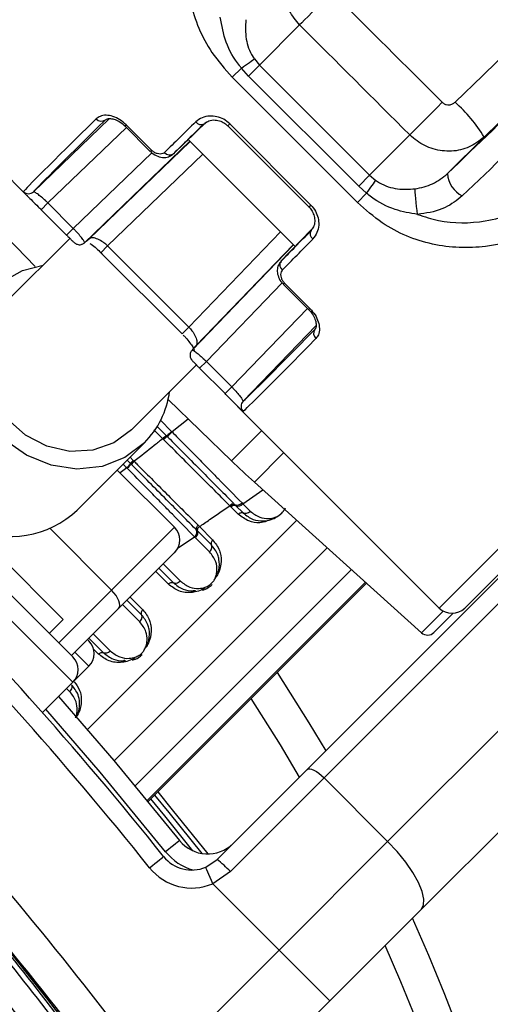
# Paper-space layout 'In Ground Anchor' of a CAD drawing. Header units: millimetres. Extents: x 38476 to 443956, y 10848 to 406945.
# Tile 32 of 71: x 94187 to 95496, y 244780 to 247519. Entities that reach past the tile are written whole.
import ezdxf

# ---------------------------------------------------------------- set-up
doc = ezdxf.new("R2010")
doc.units = ezdxf.units.MM
doc.layers.add('COMPONENT_GEOMETRY', color=7, linetype='Continuous')
doc.styles.add('SLDTEXTSTYLE1', font='TXT', dxfattribs={"width": 0.75})
doc.dimstyles.new('SLDDIMSTYLE0', dxfattribs={"dimtxt": 2500, "dimasz": 165.1, "dimexe": 0, "dimexo": 0.0625, "dimgap": 625, "dimtad": 0, "dimtih": 1, "dimtoh": 1, "dimdec": 0, "dimlfac": 0.02, "dimrnd": 1e-09, "dimzin": 12, "dimdsep": 46, "dimtxsty": 'SLDTEXTSTYLE1', "dimsah": 1, "dimcen": 0.09, "dimadec": 0, "dimazin": 3, "dimtfac": 1, "dimtdec": 0, "dimtofl": 0, "dimtmove": 0, "dimatfit": 3, "dimfxl": 1, "dimfrac": 2, "dimtolj": 1, "dimtzin": 12, "dimarcsym": 0})

# ---------------------------------------------------------------- blocks, each defined once
blk = doc.blocks.new('_D_16')
at = {"layer": 'COMPONENT_GEOMETRY', "color": 7, "ltscale": 50}
for p, q in [((240160.5, 319828.1), (240160.5, 202242)), ((85724.7, 242893.1), (85724.7, 202242)), ((85724.7, 202400.7), (159248.2, 202400.7)), ((240160.5, 202400.7), (166637, 202400.7))]:
    blk.add_line(p, q, dxfattribs=at)
for points in [[(85724.7, 202400.7), (85889.8, 202375.3), (85889.8, 202426.1)], [(240160.5, 202400.7), (239995.4, 202426.1), (239995.4, 202375.3)]]:
    blk.add_solid(points, dxfattribs=at)
at = {"layer": 'COMPONENT_GEOMETRY', "color": 7, "ltscale": 50, "insert": (159248.2, 203639), "char_height": 2500, "attachment_point": 1, "style": 'SLDTEXTSTYLE1'}
blk.add_mtext('3089', dxfattribs=at)

psp = doc.layouts.new('In Ground Anchor')

# ---------------------------------------------------------------- linework, layer by layer
at = {"color": 7, "linetype": 'Continuous', "lineweight": 25, "ltscale": 50}
for p, q in [((93650.2, 247586.2), (94211.2, 247025.1)), ((94965.8, 247504.1), (94854.2, 247392.5)), ((94839.9, 247409.5), (94854.2, 247392.5)), ((94803.8, 247383.9), (94778.4, 247358.5)), ((94823.7, 247362), (94803.8, 247383.9)), ((94823.7, 247362), (94854.2, 247392.5)), ((94854.2, 247392.5), (95160.6, 247086.1)), ((95126.5, 247010.3), (94778.4, 247358.5)), ((95130.1, 247055.6), (94823.7, 247362)), ((94436, 247243.2), (94225.3, 247040.2)), ((94479.6, 247223.2), (94550.3, 247152.4)), ((94553.7, 247155.8), (94483, 247226.5)), ((94706.6, 247234.4), (94614.6, 247145.7)), ((94765.8, 247223.5), (94991.6, 246997.7)), ((94771.3, 247228.9), (94997, 247003.2)), ((95272.7, 247198.1), (95160.6, 247086.1)), ((95478.9, 247192.2), (95377.2, 247090.5)), ((94367.3, 246898.4), (94660.1, 247180.6)), ((94655.6, 247185.2), (94953.3, 246887.5)), ((94550.3, 247152.4), (94550.3, 247152.4)), ((95130.1, 247055.6), (95160.6, 247086.1)), ((95160.6, 247086.1), (95177.6, 247071.8)), ((95152, 247035.7), (95130.1, 247055.6)), ((96603.3, 247060.3), (95425, 245882.1)), ((95152, 247035.7), (95126.5, 247010.3)), ((94059.9, 247007.9), (94229.9, 246831.8)), ((94265.2, 247008.8), (94246.5, 246990.1)), ((94336, 246938.1), (94265.2, 247008.8)), ((94246.5, 246990.1), (94317.3, 246919.4)), ((94336, 246938.1), (94317.3, 246919.4)), ((94998.1, 246934), (94913.8, 246846.5)), ((94986.5, 245433), (96485.9, 246932.3)), ((94326.3, 246910.4), (94145.7, 246729.7)), ((94431.6, 246889.2), (94657.3, 246663.5)), ((94666.5, 246599.2), (94948.7, 246892)), ((96533.3, 246909.1), (95034, 245409.7)), ((94412.9, 246870.5), (94638.6, 246644.8)), ((94920.5, 246782.2), (94991.3, 246711.5)), ((94920.5, 246782.2), (94920.5, 246782.2)), ((94923.9, 246785.6), (94994.6, 246714.9)), ((95210.7, 245232.9), (96710.1, 246732.3)), ((95011.6, 246668.2), (94808.3, 246457.2)), ((94334.5, 245746.2), (93514.3, 246566.4)), ((94497.8, 246377.6), (94680.1, 246559.8)), ((94706.2, 246567.9), (94687.5, 246549.2)), ((94706.2, 246567.9), (94776.9, 246497.1)), ((93618.6, 246539.9), (94308, 245850.5)), ((94758.2, 246478.5), (94687.5, 246549.2)), ((96803.1, 246542.5), (95303.8, 245043.1)), ((94776.9, 246497.1), (94758.2, 246478.5)), ((94599.9, 246461.8), (94776, 246291.8)), ((94793.2, 246443.1), (95354.3, 245882.1)), ((94609.4, 246373.5), (94610.8, 246372)), ((94346.9, 246154.6), (94533.9, 246341.5)), ((94585.9, 246352.2), (94584.9, 246353.2)), ((94587.3, 246350.8), (94585.9, 246352.2)), ((94594.7, 246362.1), (94595.7, 246361)), ((94595.7, 246361), (94597.2, 246359.6)), ((94495, 246284.3), (94485.8, 246293.5)), ((94496.6, 246282.7), (94495, 246284.3)), ((94502.6, 246292.8), (94504.1, 246291.2)), ((94504.1, 246291.2), (94505.2, 246290.2)), ((94458.2, 246265.9), (94617.3, 246106.8)), ((94486.1, 246270.7), (94484.5, 246272.3)), ((94497.6, 246281.6), (94496.6, 246282.7)), ((94839.8, 246232.2), (95305.1, 245813.3)), ((94805.6, 246174.3), (94807.9, 246172)), ((94772.7, 246165.3), (94771.2, 246166.8)), ((94774.9, 246163.1), (94772.7, 246165.3)), ((94795, 246143), (94774.9, 246163.1)), ((94784.9, 246170.5), (94786.4, 246169)), ((94786.4, 246169), (94788.7, 246166.8)), ((94788.7, 246166.8), (94808.9, 246146.5)), ((94807.9, 246172), (94828.5, 246151.4)), ((94442.5, 245931.9), (94617.3, 246106.8)), ((94681.4, 246096.6), (94679.1, 246099)), ((94720.2, 246057.8), (94681.4, 246096.6)), ((94683, 246112.4), (94686.9, 246108.5)), ((94686.9, 246108.5), (94723.7, 246071.7)), ((94715.3, 246038.3), (94676, 246077.7)), ((94617.3, 246036.1), (94461.9, 245880.6)), ((94573.9, 245992.7), (94614.5, 245952.1)), ((94544.2, 245343.6), (95151.8, 245951.3)), ((94525.8, 245863.3), (94485.2, 245903.9)), ((94461.9, 245880.6), (94331, 245749.7)), ((94269.1, 245811.6), (94308, 245850.5)), ((95339.5, 245814.2), (95392.8, 245867.5)), ((94375.6, 245794.3), (94379.1, 245790.8)), ((94379.5, 245798.2), (94420, 245757.6)), ((94334.5, 245675.5), (94379.1, 245720.1)), ((94250.4, 245591.3), (94334.5, 245675.5)), ((94736.1, 245182.6), (94986.5, 245433)), ((95034, 245409.7), (94773.1, 245148.9)), ((95034, 245409.7), (95210.7, 245232.9)), ((94908.4, 244930.6), (95210.7, 245232.9)), ((94704.4, 245161.2), (94736.1, 245182.6)), ((94773.1, 245148.9), (94723.9, 245115.2)), ((94723.9, 245115.2), (94908.4, 244930.6)), ((95303.8, 245043.1), (95049.8, 244789.2)), ((94558.1, 244580.3), (94908.4, 244930.6)), ((95049.8, 244789.2), (94908.4, 244930.6)), ((95049.8, 244789.2), (94688.4, 244427.7))]:
    psp.add_line(p, q, dxfattribs=at)
at = {"color": 8, "linetype": 'Continuous', "lineweight": 25, "ltscale": 50}
for p, q in [((94265.2, 247008.8), (94483.6, 247219.2)), ((94479.6, 247223.2), (94483, 247226.5)), ((94765.8, 247223.5), (94771.3, 247228.9)), ((94660.8, 247180), (94380.2, 246909.5)), ((94554.5, 247148.7), (94336, 246938.1)), ((94431.6, 246889.2), (94696.4, 247144.4)), ((94550.3, 247152.4), (94553.7, 247155.8)), ((95354.3, 245882.1), (96576.2, 247104)), ((94991.6, 246997.7), (94997, 247003.2)), ((94657.3, 246663.5), (94912.5, 246928.3)), ((94431.6, 246889.2), (94412.9, 246870.5)), ((94948.1, 246892.7), (94677.6, 246612.1)), ((94917.1, 246786.8), (94706.2, 246567.9)), ((94920.5, 246782.2), (94923.9, 246785.6)), ((94776.9, 246497.1), (94987.3, 246715.5)), ((94991.3, 246711.5), (94994.6, 246714.9)), ((94657.3, 246663.5), (94638.6, 246644.8)), ((94334.5, 245675.5), (93443.5, 246566.4)), ((94578.4, 246404.5), (94609.4, 246373.5)), ((94655.7, 246407.9), (94610.8, 246372)), ((94584.9, 246353.2), (94560.4, 246377.7)), ((94568.3, 246388.4), (94594.7, 246362.1)), ((94860.3, 246376.1), (94776, 246291.8)), ((94839.8, 246232.2), (94922, 246314.4)), ((94493.9, 246301.5), (94502.6, 246292.8)), ((94484.5, 246272.3), (94466.1, 246258)), ((94807.9, 246172), (94863.4, 246211)), ((94375.4, 245543.9), (94957.6, 246126.2)), ((94271.2, 246103.2), (94442.5, 245931.9)), ((94625.1, 246047.8), (94673.6, 246080.1)), ((94449.9, 245456.7), (95042.7, 246049.5)), ((94508.1, 245387.3), (95109.9, 245989)), ((94600.6, 245948.6), (94565.2, 245983.9)), ((94586.1, 246004.9), (94634, 245957)), ((94295.6, 245785.1), (94442.5, 245931.9)), ((95149.1, 245953.7), (94541.9, 245346.4)), ((94544.2, 245343.7), (95151.8, 245951.3)), ((94493.9, 245912.6), (94529.3, 245877.3)), ((94520.9, 245843.8), (94473, 245891.7)), ((95365.4, 245873.7), (95305.1, 245813.3)), ((94391.7, 245810.4), (94439.6, 245762.5)), ((94406.1, 245754.1), (94392.1, 245768.1)), ((94379.1, 245720.1), (94340.2, 245759)), ((94326.4, 245649.4), (94317.4, 245658.4))]:
    psp.add_line(p, q, dxfattribs=at)
at = {"color": 7, "linetype": 'Continuous', "lineweight": 25, "ltscale": 50, "flags": 128}
for points in [[(95398.4, 247289.3), (95475.5, 247363.8), (95552.4, 247438.1), (95629.2, 247512.4), (95706, 247586.5), (95782.6, 247660.5), (95859, 247734.3), (95935.3, 247808), (96011.5, 247881.6)], [(96147.7, 247838.3), (96064.7, 247758.2), (95981.5, 247677.9), (95898.1, 247597.3), (95814.6, 247516.6), (95730.8, 247435.7), (95647, 247354.7), (95563, 247273.5), (95478.9, 247192.2)], [(95055.6, 247594.7), (95041.1, 247580.2), (95026.8, 247565.8), (95013.1, 247552.1), (95000.4, 247539.3), (94989.1, 247527.8), (94979.3, 247517.9), (94971.5, 247510), (94965.8, 247504.1)], [(94803.8, 247383.9), (94809.8, 247388.2), (94815.5, 247392.3), (94821, 247396.2), (94826, 247399.8), (94830.5, 247403), (94834.4, 247405.7), (94837.5, 247407.9), (94839.9, 247409.5)], [(95362.6, 247288.8), (95348.1, 247274.2), (95333.8, 247259.9), (95320.1, 247246.1), (95307.4, 247233.3), (95296, 247221.8), (95286.2, 247212), (95278.4, 247204), (95272.7, 247198.1)], [(95152, 247035.7), (95156.3, 247041.7), (95160.4, 247047.4), (95164.3, 247052.9), (95167.9, 247057.9), (95171.1, 247062.4), (95173.8, 247066.3), (95176, 247069.4), (95177.6, 247071.8)], [(95294.1, 246977), (95292.7, 246987.7), (95291.3, 246998.9), (95290, 247010.2), (95288.8, 247020.9), (95287.9, 247030.6), (95287.2, 247038.6), (95286.8, 247044.5), (95286.8, 247048.1)], [(94533.9, 246341.5), (94479.8, 246300.8), (94415.9, 246276), (94346, 246268.6), (94274.6, 246279.2), (94206.2, 246307), (94145, 246350.3), (94094.9, 246406.3), (94059.1, 246471.7), (94039.8, 246542.1), (94038.2, 246613.3), (94054.4, 246680.8), (94087.4, 246740.2), (94135.1, 246788), (94194.6, 246821), (94251.9, 246835.9)], [(94497.8, 246377.6), (94448.6, 246341.5), (94390, 246321.1), (94326.4, 246317.9), (94262.4, 246332.3), (94202.8, 246363.1), (94152, 246408), (94113.8, 246463.7), (94091.1, 246526), (94085.4, 246590.5), (94097.3, 246652.2), (94125.8, 246706.5), (94145.7, 246729.7)], [(94461.9, 245880.6), (94464.3, 245884.4), (94465.3, 245889.4), (94464.8, 245895.4), (94462.8, 245902.2), (94459.4, 245909.6), (94454.8, 245917.2), (94449.1, 245924.7), (94442.5, 245931.9)], [(94666.9, 245925.6), (94667.6, 245927.3), (94668.5, 245928.7), (94669.5, 245929.9), (94670.7, 245930.7), (94672, 245931.1), (94673.3, 245931.2), (94674.6, 245930.9), (94675.9, 245930.2)], [(94472.4, 245731.1), (94473.1, 245732.8), (94474, 245734.3), (94475.1, 245735.4), (94476.3, 245736.2), (94477.5, 245736.6), (94478.8, 245736.7), (94480.2, 245736.4), (94481.5, 245735.7)], [(94903.2, 245702.6), (94991.8, 245562.8), (95038.4, 245484.9)], [(94294.9, 245635.8), (94448.7, 245458.2), (94631.9, 245235.4)], [(94965.3, 245411.7), (94912.2, 245501.2), (94830.9, 245630.4)], [(94986.5, 245433), (94989.5, 245434.7), (94993.8, 245434.9), (94999.2, 245433.7), (95005.4, 245431.2), (95012.3, 245427.3), (95019.5, 245422.3), (95026.8, 245416.4), (95034, 245409.7)], [(94570.9, 245370.4), (94611.4, 245321.1), (94710.2, 245197.9)], [(94631.9, 245235.4), (94631.1, 245234.8), (94628.9, 245233.1), (94625.3, 245230.2), (94620.5, 245226.3), (94614.5, 245221.6), (94607.8, 245216.2), (94600.5, 245210.3), (94592.8, 245204.2)], [(95303.8, 245043.1), (95310.5, 245055.3), (95311.5, 245072.4), (95306.8, 245093.8), (95296.6, 245118.8), (95281.2, 245146.2), (95261.2, 245175.1), (95237.4, 245204.4), (95210.7, 245232.9)], [(94548.2, 245159.6), (94555.9, 245165.7), (94563.2, 245171.6), (94569.9, 245177), (94575.8, 245181.7), (94580.7, 245185.6), (94584.3, 245188.5), (94586.5, 245190.2), (94587.3, 245190.8)], [(94723.9, 245115.2), (94720.1, 245124.1), (94716.4, 245132.8), (94713.1, 245140.7), (94710.1, 245147.7), (94707.7, 245153.4), (94705.9, 245157.7), (94704.8, 245160.3), (94704.4, 245161.2)]]:
    psp.add_lwpolyline(points, dxfattribs=at)
at = {"color": 8, "linetype": 'Continuous', "lineweight": 25, "ltscale": 50, "flags": 128}
for points in [[(94592.8, 245204.2), (94410.5, 245425.9), (94259.5, 245600.4)], [(94562.2, 245361.7), (94601.9, 245313.3), (94693.5, 245199.3)], [(94668.9, 245206.7), (94590.6, 245304.1), (94551.8, 245351.3)]]:
    psp.add_lwpolyline(points, dxfattribs=at)
at = {"color": 7, "linetype": 'Continuous', "lineweight": 25, "ltscale": 2500}
for centre, radius, start, end in [((90724.7, 242956.6), 5000, 65.6403, 24.3597), ((90724.7, 242956.6), 4900, 66.0814, 23.9186), ((95119.7, 246976.5), 419, 30.982, 48.2878), ((94414.2, 247254.7), 18.3, 219.1423, 306.6404), ((94691.2, 247244.7), 17.7, 215.5933, 299.8773), ((94604.4, 247160.6), 18, 217.8037, 304.4153), ((95453.8, 247096.4), 76.9, 184.3898, 242.3588), ((94211.4, 247054.6), 20, 224.9954, 314.025), ((95012.8, 246923.1), 17.7, 150.1227, 234.4067), ((94928.7, 246836.3), 18, 145.5847, 232.1963), ((86464.4, 238696.3), 10400, 38.64351, 51.35649), ((86464.4, 238696.3), 10350, 38.64351, 51.35649), ((90724.7, 242956.6), 3750, 91.6933, 358.3067), ((90724.7, 242956.6), 3745.6, 91.6649, 358.3351), ((90724.7, 242956.6), 3695.6, 92.3895, 357.6105), ((95022.8, 246646.1), 18.3, 143.3596, 230.8577), ((94354.6, 246518.3), 251.7, 315.3888, 352.1181), ((94822.7, 246443.3), 20, 135.975, 225.0046), ((94524.2, 246453.6), 119.1, 307.8152, 316.717), ((94647.5, 246294.4), 85.8, 127.9634, 136.7884), ((94643.4, 246298.2), 76.8, 126.9485, 136.7987), ((94432.9, 246328.5), 76.3, 312.5662, 324.5722), ((94539.4, 246252.7), 54.5, 132.5673, 144.5674), ((94541.7, 246250.2), 54.1, 132.3781, 144.4623), ((96512.6, 248090.1), 2500, 226, 228), ((94161.8, 246350.3), 269.4, 245.4841, 313.4006), ((94780.7, 246159.2), 12.1, 69.2713, 141.0806), ((94784.3, 246155.6), 12.1, 68.9429, 141.2219), ((94794.7, 246182.6), 16.9, 248.9412, 321.2234), ((94582, 246071.4), 50, 315, 45), ((94663.1, 246093.4), 16.9, 308.2106, 19.3817), ((94690.5, 246102.9), 12.1, 128.1153, 198.9605), ((95389.7, 245917.4), 50, 225, 315), ((94343.8, 245755.4), 50, 315, 45), ((95321.8, 245831.9), 25, 228, 315), ((94299.1, 245710.8), 50, 315, 45), ((86393.7, 238625.6), 10000, 34.50917, 43.28087), ((86417.9, 238601.5), 10100, 36.29644, 42.07236), ((86417.9, 238601.5), 10000, 36.29644, 42.04306), ((94710, 245297.9), 100, 218.6435, 315), ((94665.4, 245253.3), 100, 218.6435, 292.9583), ((86393.7, 238625.6), 10000, 34.50917, 40.85259), ((94574.6, 244968), 268.5, 42.3375, 53.034), ((94665.4, 245253.3), 150, 218.6435, 292.9583)]:
    psp.add_arc(centre, radius, start, end, dxfattribs=at)
at = {"color": 8, "linetype": 'Continuous', "lineweight": 25, "ltscale": 2500}
psp.add_arc((94710, 245297.9), 150, 218.6435, 254.4516, dxfattribs=at)
at = {"color": 7, "linetype": 'Continuous', "lineweight": 25, "ltscale": 2500}
for centre, major_axis, ratio, start_param, end_param in [((175834.1, 163228.1), (329280.1, -329112.7), 0.005696, 1.823372, 1.824333), ((175750.4, 163144.4), (329194.9, -329194.9), 0.005609, 1.823373, 1.824335), ((95202.8, 248013.5), (1006, 973.9), 0.005812, 2.489157, 3.104867), ((95216.7, 247999.1), (991.8, 959.8), 0.005896, 2.48916, 3.10487), ((95344.2, 247872.1), (1006, 973.9), 0.005812, 2.290646, 2.412599), ((95358.1, 247857.7), (991.8, 959.8), 0.005896, 2.290649, 2.412602), ((95625.8, 247590), (959.8, 991.8), 0.005896, 3.870583, 3.992536), ((95358.1, 247857.7), (991.8, 959.8), 0.005896, 3.181427, 3.30338), ((95640.1, 247576.1), (973.9, 1006), 0.005812, 3.870586, 3.992539), ((95767.2, 247448.6), (959.8, 991.8), 0.005896, 3.178316, 3.794026), ((95625.8, 247590), (959.8, 991.8), 0.005896, 2.979805, 3.101758), ((95781.6, 247434.7), (973.9, 1006), 0.005812, 3.178318, 3.794029)]:
    psp.add_ellipse(centre, major_axis=major_axis, ratio=ratio, start_param=start_param, end_param=end_param, dxfattribs=at)
at = {"color": 7, "linetype": 'Continuous', "lineweight": 25, "ltscale": 50}
for points, knots in [([(94845.1, 248095.8), (94819.1, 248062.3), (94767.2, 247995.3), (94695.4, 247870.4), (94647.9, 247726.5), (94653.5, 247567.1), (94704.2, 247442.2), (94758.5, 247380.9), (94778.4, 247358.5)], [0, 0, 0, 0, 0.151686, 0.303171, 0.526484, 0.711727, 0.894443, 1, 1, 1, 1]), ([(95377.2, 247090.5), (95543.6, 247251), (95816, 247513.5), (96088.6, 247776.3), (96194.6, 247878.5)], [0, 0, 0, 0, 0.61105, 1, 1, 1, 1]), ([(96239.8, 247814.4), (96133.1, 247712.3), (95859, 247450.2), (95585.3, 247188.3), (95418.1, 247028.3)], [0, 0, 0, 0, 0.389327, 1, 1, 1, 1]), ([(94965.8, 247504.1), (94955.2, 247516.8), (94934.2, 247542.1), (94919.7, 247589.8), (94920.4, 247638.6), (94935, 247680.5), (94952.6, 247701.6), (94959.8, 247710.3)], [0, 0, 0, 0, 0.211532, 0.42169, 0.632625, 0.847911, 1, 1, 1, 1]), ([(94803.8, 247383.9), (94801.9, 247386.2), (94784.3, 247407.9), (94757.9, 247454.1), (94749.3, 247502.3), (94745.1, 247526)], [0, 0, 0, 0, 0.057556, 0.537551, 1, 1, 1, 1]), ([(94816.2, 247518.7), (94815.3, 247500.6), (94813.4, 247465), (94826.5, 247430.4), (94837.2, 247413.4), (94838.7, 247411.2), (94839.9, 247409.5)], [0, 0, 0, 0, 0.473406, 0.931565, 0.944587, 1, 1, 1, 1]), ([(95362.6, 247288.8), (95363.7, 247287.9), (95366.8, 247285), (95373.6, 247282), (95382.5, 247281.4), (95391.4, 247283.7), (95396.1, 247287.4), (95398.4, 247289.3)], [0, 0, 0, 0, 0.108678, 0.32322, 0.545575, 0.772485, 1, 1, 1, 1]), ([(94483, 247226.5), (94477.3, 247231.5), (94465.8, 247241.6), (94446, 247250.5), (94426.7, 247253.8), (94410.5, 247251.2), (94403.2, 247245.6), (94400, 247243.1)], [0, 0, 0, 0, 0.199749, 0.399866, 0.607032, 0.826541, 1, 1, 1, 1]), ([(94426.3, 247240.2), (94427.5, 247241.3), (94429.8, 247243.5), (94441.7, 247244.2), (94456.2, 247240), (94469.8, 247232.5), (94476.8, 247225.4), (94479.3, 247222.9)], [0, 0, 0, 0, 0.2394256, 0.4630224, 0.6661698, 0.8791587, 1, 1, 1, 1]), ([(94771.3, 247228.9), (94765.8, 247233.5), (94754.9, 247242.7), (94735, 247249.9), (94714.2, 247251.6), (94693.2, 247247.1), (94682.3, 247238.7), (94676.8, 247234.4)], [0, 0, 0, 0, 0.178377, 0.356828, 0.547917, 0.767011, 1, 1, 1, 1]), ([(94701.7, 247229.2), (94705.1, 247232.3), (94712, 247238.6), (94729.1, 247240.6), (94745.5, 247237.1), (94758.1, 247230.9), (94763.6, 247225.1), (94765.5, 247223.1)], [0, 0, 0, 0, 0.264488, 0.530319, 0.739013, 0.908568, 1, 1, 1, 1]), ([(95478.9, 247192.2), (95465.7, 247181.9), (95439.2, 247161.3), (95388.5, 247150.3), (95337.5, 247156.4), (95298, 247175.2), (95279.1, 247192.4), (95272.7, 247198.1)], [0, 0, 0, 0, 0.222812, 0.447152, 0.670377, 0.888765, 1, 1, 1, 1]), ([(94550.6, 247152.7), (94552, 247151.2), (94557.6, 247145), (94571.1, 247137.8), (94588.2, 247134.3), (94603.9, 247137.3), (94611.2, 247143.2), (94614.5, 247146)], [0, 0, 0, 0, 0.081918, 0.328283, 0.592565, 0.812076, 1, 1, 1, 1]), ([(94590.1, 247149.6), (94588.6, 247148.3), (94585.1, 247145.6), (94577.9, 247144.3), (94569.5, 247145.6), (94561, 247149.4), (94556.2, 247153.7), (94553.7, 247155.8)], [0, 0, 0, 0, 0.182964, 0.399988, 0.604347, 0.802383, 1, 1, 1, 1]), ([(95294.1, 246977), (95313.3, 246970.8), (95374.6, 246951), (95493.5, 246952.9), (95621.1, 246999.2), (95733.2, 247067.2), (95793.6, 247115.3), (95823.9, 247139.4)], [0, 0, 0, 0, 0.103953, 0.330896, 0.610164, 0.804937, 1, 1, 1, 1]), ([(95286.8, 247048.1), (95303.7, 247051.7), (95337.6, 247059), (95363.9, 247080), (95377.2, 247090.5)], [0, 0, 0, 0, 0.498501, 1, 1, 1, 1]), ([(95863.9, 247077), (95830.4, 247051.1), (95763.4, 246999.1), (95638.5, 246927.3), (95494.6, 246879.9), (95335.2, 246885.4), (95210.3, 246936.1), (95149, 246990.4), (95126.5, 247010.3)], [0, 0, 0, 0, 0.151686, 0.303171, 0.526484, 0.711727, 0.894443, 1, 1, 1, 1]), ([(95177.6, 247071.8), (95180.9, 247069.5), (95199.2, 247057.4), (95236.5, 247045.2), (95270.6, 247047.2), (95286.8, 247048.1)], [0, 0, 0, 0, 0.105265, 0.576079, 1, 1, 1, 1]), ([(94205.9, 247030.6), (94206.7, 247029.7), (94210.3, 247026), (94221.7, 247014.8), (94235.3, 247001.3), (94243.8, 246992.8), (94246.5, 246990.1)], [0, 0, 0, 0, 0.118124, 0.485141, 0.833605, 1, 1, 1, 1]), ([(94265.2, 247008.8), (94263.3, 247010.7), (94257.1, 247016.7), (94246.5, 247026), (94235.7, 247034.5), (94227.7, 247039.9), (94226.1, 247040.1), (94225.3, 247040.2)], [0, 0, 0, 0, 0.1005057, 0.3121767, 0.5375934, 0.7684212, 1, 1, 1, 1]), ([(95294.1, 246977), (95272.9, 246980.6), (95227.3, 246988.4), (95180.3, 247013.2), (95156.4, 247032.2), (95152, 247035.7)], [0, 0, 0, 0, 0.4131429, 0.890817, 1, 1, 1, 1]), ([(95418.1, 247028.3), (95403.1, 247016.5), (95385.6, 247002.6), (95343.7, 246984.3), (95317.2, 246980.4), (95294.1, 246977)], [0, 0, 0, 0, 0.425664, 0.497037, 1, 1, 1, 1]), ([(94991.5, 246997.7), (94991.7, 246997.5), (94995.6, 246994.3), (95001.4, 246985.4), (95007.1, 246971.6), (95008.4, 246956.2), (95005.4, 246941.6), (94999.7, 246935.5), (94997, 246932.5)], [0, 0, 0, 0, 0.008242, 0.166527, 0.333465, 0.531052, 0.774095, 1, 1, 1, 1]), ([(94997, 247003.2), (95001.6, 246997.8), (95010.8, 246986.8), (95018, 246966.9), (95019.7, 246946.1), (95015.2, 246925.1), (95006.8, 246914.2), (95002.5, 246908.7)], [0, 0, 0, 0, 0.178377, 0.356828, 0.547917, 0.767011, 1, 1, 1, 1]), ([(94317.3, 246919.4), (94317.4, 246919.3), (94318.7, 246918), (94320, 246916.7), (94321.2, 246915.5)], [0, 0, 0, 0, 0.095007, 1, 1, 1, 1]), ([(94321.2, 246915.5), (94322.6, 246914.1), (94326.6, 246910.1), (94332.5, 246904.4), (94337.4, 246899.8), (94340.1, 246897.5), (94343.4, 246895.3), (94347.2, 246893.6), (94352.2, 246892.6), (94357.1, 246892.7), (94359.7, 246894), (94360.5, 246894.4)], [0, 0, 0, 0, 0.09809, 0.284292, 0.490311, 0.634303, 0.698209, 0.765377, 0.853997, 0.957894, 1, 1, 1, 1]), ([(94367.3, 246898.4), (94367.3, 246899.3), (94367.3, 246901.1), (94361.7, 246909.3), (94352.7, 246920.2), (94343.5, 246930.4), (94337.7, 246936.3), (94336, 246938.1)], [0, 0, 0, 0, 0.229736, 0.461959, 0.688988, 0.904492, 1, 1, 1, 1]), ([(94360.5, 246894.4), (94361.9, 246894.9), (94364.5, 246895.8), (94366.3, 246897.8), (94367.1, 246898.7)], [0, 0, 0, 0, 0.5667267, 1, 1, 1, 1]), ([(94431.6, 246889.2), (94430.8, 246890), (94426.7, 246894), (94421.2, 246898.4), (94411.4, 246904.9), (94399.9, 246910.6), (94387.1, 246913.1), (94382.5, 246910.7), (94380.2, 246909.5)], [0, 0, 0, 0, 0.0375544, 0.1925443, 0.2352942, 0.4739938, 0.7355007, 1, 1, 1, 1]), ([(94382.1, 246896.4), (94386.7, 246893.1), (94395.4, 246886.9), (94408.1, 246875.6), (94414.6, 246868.7), (94416.7, 246866.4)], [0, 0, 0, 0, 0.436605, 0.815425, 1, 1, 1, 1]), ([(92055.3, 246860.5), (92147.6, 246795.7), (92424.8, 246600.9), (92867.1, 246248.4), (93369.4, 245792.7), (93830.5, 245311.2), (94254, 244811), (94503.7, 244461.8), (94628.6, 244287.3)], [0, 0, 0, 0, 0.092437, 0.277818, 0.463199, 0.648153, 0.824076, 1, 1, 1, 1]), ([(94617, 244279.4), (94492.3, 244453.7), (94242.9, 244802.4), (93820.1, 245301.9), (93359.7, 245782.7), (92858.1, 246237.8), (92416.5, 246589.6), (92139.6, 246784.1), (92047.5, 246848.9)], [0, 0, 0, 0, 0.175926, 0.351853, 0.536803, 0.722183, 0.907563, 1, 1, 1, 1]), ([(94914.1, 246846), (94911.4, 246842.9), (94905.5, 246836.1), (94902.7, 246821.9), (94904.9, 246806.2), (94911.2, 246792.2), (94918.3, 246785.3), (94921, 246782.6)], [0, 0, 0, 0, 0.1791374, 0.3902102, 0.6107141, 0.8523051, 1, 1, 1, 1]), ([(94917.7, 246822.1), (94916.4, 246820.5), (94913.7, 246817), (94912.4, 246809.8), (94913.7, 246801.4), (94917.5, 246793), (94921.8, 246788.1), (94923.9, 246785.6)], [0, 0, 0, 0, 0.182964, 0.399988, 0.604347, 0.802383, 1, 1, 1, 1]), ([(92005.6, 246787.3), (92097.7, 246722.6), (92374.7, 246528.2), (92816.2, 246176.1), (93317.4, 245720.5), (93773.9, 245242.3), (94189.8, 244749.3), (94433.6, 244408.1), (94555.4, 244237.5)], [0, 0, 0, 0, 0.09315, 0.279968, 0.466787, 0.653164, 0.826582, 1, 1, 1, 1]), ([(94526.6, 244217.8), (94405.2, 244387.8), (94162.4, 244727.8), (93747.9, 245219.1), (93293.1, 245695.6), (92793.7, 246149.6), (92353.7, 246500.4), (92077.7, 246694.1), (91985.9, 246758.5)], [0, 0, 0, 0, 0.173418, 0.346836, 0.533213, 0.720031, 0.906849, 1, 1, 1, 1]), ([(94991.2, 246711.4), (94991.7, 246710.9), (94996.6, 246706.7), (95003.7, 246696.3), (95010.4, 246681.9), (95012.5, 246668.7), (95010.8, 246660.1), (95008.9, 246658.3), (95008.1, 246657.5)], [0, 0, 0, 0, 0.023954, 0.213813, 0.408228, 0.610739, 0.823403, 1, 1, 1, 1]), ([(94994.6, 246714.9), (94999.6, 246709.2), (95009.7, 246697.7), (95018.6, 246677.9), (95021.8, 246658.6), (95019.3, 246642.4), (95013.7, 246635.1), (95011.2, 246631.9)], [0, 0, 0, 0, 0.199749, 0.399866, 0.607032, 0.826541, 1, 1, 1, 1]), ([(94641.7, 246641.5), (94644, 246639.1), (94651, 246632), (94660.6, 246619.9), (94668.8, 246608), (94672.6, 246600.2), (94672.8, 246599.4), (94672.9, 246599.1)], [0, 0, 0, 0, 0.121636, 0.360159, 0.618653, 0.864951, 1, 1, 1, 1]), ([(94657.3, 246663.5), (94658.1, 246662.7), (94662.1, 246658.6), (94666.5, 246653.1), (94673, 246643.3), (94678.7, 246631.8), (94681.2, 246619), (94678.8, 246614.4), (94677.6, 246612.1)], [0, 0, 0, 0, 0.0375544, 0.1925443, 0.2352942, 0.4739938, 0.7355007, 1, 1, 1, 1]), ([(94666.7, 246599.3), (94665.1, 246597.3), (94662.3, 246593.8), (94660.8, 246587.7), (94660.9, 246582.6), (94661.9, 246578.5), (94663.3, 246575.5), (94664.6, 246573.4), (94666, 246571.6), (94668.5, 246568.7), (94672, 246564.9), (94676.2, 246560.6), (94677.3, 246559.5)], [0, 0, 0, 0, 0.128146, 0.230409, 0.315922, 0.389064, 0.449799, 0.498867, 0.553409, 0.661118, 0.908616, 1, 1, 1, 1]), ([(94666.5, 246599.2), (94667.4, 246599.2), (94669.2, 246599.2), (94677.4, 246593.6), (94688.3, 246584.6), (94698.5, 246575.4), (94704.4, 246569.6), (94706.2, 246567.9)], [0, 0, 0, 0, 0.229736, 0.461959, 0.688988, 0.904492, 1, 1, 1, 1]), ([(94687.5, 246549.2), (94686.4, 246550.2), (94683, 246553.7), (94679.2, 246557.5), (94677.3, 246559.4), (94677.3, 246559.5)], [0, 0, 0, 0, 0.2987629, 0.9770047, 1, 1, 1, 1]), ([(94797.1, 246439.3), (94796.7, 246439.7), (94793.4, 246442.9), (94782.8, 246453.7), (94769.4, 246467.2), (94760.9, 246475.7), (94758.2, 246478.5)], [0, 0, 0, 0, 0.055499, 0.448579, 0.821789, 1, 1, 1, 1]), ([(94776.9, 246497.1), (94778.8, 246495.2), (94784.8, 246489), (94794.1, 246478.4), (94802.6, 246467.6), (94807.9, 246459.7), (94808.2, 246458), (94808.3, 246457.2)], [0, 0, 0, 0, 0.1005057, 0.3121767, 0.5375934, 0.7684212, 1, 1, 1, 1]), ([(94609.4, 246373.5), (94607.7, 246371.8), (94604.5, 246368.6), (94600, 246364.4), (94597, 246361.9), (94596.1, 246361.3), (94595.7, 246361)], [0, 0, 0, 0, 0.279607, 0.559209, 0.838827, 1, 1, 1, 1]), ([(94610.8, 246372), (94616.5, 246366.3), (94639.8, 246342.8), (94675, 246307.1), (94711.6, 246269.9), (94755.7, 246225.2), (94784.1, 246196.2), (94805.6, 246174.3)], [0, 0, 0, 0, 0.078702, 0.324589, 0.496686, 0.620033, 1, 1, 1, 1]), ([(94584.9, 246353.2), (94577.1, 246346.9), (94550.5, 246325.8), (94523.9, 246304.9), (94505.2, 246290.2)], [0, 0, 0, 0, 0.29716, 1, 1, 1, 1]), ([(94585.9, 246352.2), (94587, 246353.2), (94589.1, 246355.3), (94592, 246358), (94594.4, 246360.2), (94595.3, 246360.8), (94595.7, 246361.1)], [0, 0, 0, 0, 0.249997, 0.500031, 0.75006, 1, 1, 1, 1]), ([(94771.2, 246166.8), (94768.9, 246169.2), (94753.9, 246184.1), (94726.3, 246211.8), (94668.8, 246269.3), (94621.2, 246316.9), (94587.3, 246350.8)], [0, 0, 0, 0, 0.046605, 0.296293, 0.499312, 1, 1, 1, 1]), ([(94597.2, 246359.6), (94599.8, 246356.9), (94634.4, 246322.2), (94682.6, 246273.7), (94739, 246216.9), (94767.2, 246188.4), (94782.5, 246173), (94784.9, 246170.5)], [0, 0, 0, 0, 0.038183, 0.500666, 0.703621, 0.953368, 1, 1, 1, 1]), ([(94496.6, 246282.7), (94496.7, 246282.9), (94497, 246283.4), (94498.7, 246285.5), (94501.1, 246288.1), (94503.1, 246290.2), (94504.1, 246291.2)], [0, 0, 0, 0, 0.250026, 0.499984, 0.750008, 1, 1, 1, 1]), ([(94505.2, 246290.2), (94508.5, 246286.9), (94541.1, 246254.3), (94586.9, 246208.5), (94642.6, 246152.8), (94668.3, 246127.1), (94683, 246112.4)], [0, 0, 0, 0, 0.050673, 0.503818, 0.716324, 1, 1, 1, 1]), ([(94496.6, 246282.7), (94496.5, 246282.5), (94496.3, 246281.9), (94494.4, 246279.6), (94490.8, 246275.5), (94487.7, 246272.3), (94486.1, 246270.7)], [0, 0, 0, 0, 0.16104, 0.44067, 0.72034, 1, 1, 1, 1]), ([(94673.6, 246080.1), (94653.6, 246100.4), (94626.5, 246128), (94584.5, 246170.8), (94547.7, 246208.1), (94513.3, 246243.1), (94490.9, 246265.8), (94486.1, 246270.7)], [0, 0, 0, 0, 0.363105, 0.492333, 0.672218, 0.929868, 1, 1, 1, 1]), ([(94679.1, 246099), (94677.9, 246100.1), (94663.6, 246114.6), (94636.4, 246142), (94578.3, 246200.5), (94530.9, 246248.2), (94497.6, 246281.6)], [0, 0, 0, 0, 0.022107, 0.283649, 0.496207, 1, 1, 1, 1]), ([(94805.6, 246174.3), (94803.9, 246172.8), (94800.4, 246169.8), (94794.3, 246167.6), (94789.5, 246167.6), (94787.3, 246168.6), (94786.4, 246169)], [0, 0, 0, 0, 0.279683, 0.559379, 0.839066, 1, 1, 1, 1]), ([(94686.9, 246108.5), (94696.4, 246115), (94724.6, 246134.4), (94752.6, 246153.9), (94771.2, 246166.8)], [0, 0, 0, 0, 0.336507, 1, 1, 1, 1]), ([(94772.7, 246165.3), (94773.8, 246166.3), (94776, 246168.2), (94779.9, 246169.8), (94783.6, 246170.2), (94785.5, 246169.4), (94786.4, 246169)], [0, 0, 0, 0, 0.249991, 0.500003, 0.749982, 1, 1, 1, 1]), ([(94795, 246143), (94796.1, 246144), (94798.3, 246145.9), (94802.2, 246147.5), (94806, 246147.8), (94808, 246147), (94808.9, 246146.5)], [0, 0, 0, 0, 0.249994, 0.499991, 0.750014, 1, 1, 1, 1]), ([(94808.9, 246146.5), (94817.7, 246139.7), (94833.6, 246127.3), (94861.3, 246122.8), (94884.4, 246126.5), (94902.2, 246134.8), (94915.4, 246145.6), (94923.4, 246154.6), (94925.9, 246159.7), (94926.2, 246160.5)], [0, 0, 0, 0, 0.283385, 0.513932, 0.677536, 0.792335, 0.889433, 0.983817, 1, 1, 1, 1]), ([(94828.5, 246151.4), (94826.7, 246149.9), (94823.2, 246146.9), (94817.1, 246144.9), (94812.2, 246144.9), (94809.8, 246146.1), (94808.9, 246146.5)], [0, 0, 0, 0, 0.279642, 0.559274, 0.838902, 1, 1, 1, 1]), ([(94676, 246077.7), (94677.4, 246079.4), (94680.4, 246082.9), (94682.7, 246088.9), (94682.8, 246093.6), (94681.8, 246095.8), (94681.4, 246096.6)], [0, 0, 0, 0, 0.279615, 0.559246, 0.838874, 1, 1, 1, 1]), ([(94686.9, 246108.5), (94685.8, 246107.6), (94683.6, 246105.6), (94681.6, 246102.2), (94680.7, 246099), (94681.2, 246097.4), (94681.4, 246096.6)], [0, 0, 0, 0, 0.2499705, 0.4999767, 0.7500043, 1, 1, 1, 1]), ([(94676, 246077.7), (94675.9, 246077.7), (94675.1, 246078.5), (94674.3, 246079.3), (94673.6, 246080.1)], [0, 0, 0, 0, 0.009605, 1, 1, 1, 1]), ([(94723.7, 246071.7), (94722.7, 246070.6), (94720.8, 246068.4), (94719.3, 246064.5), (94718.9, 246060.8), (94719.8, 246058.8), (94720.2, 246057.8)], [0, 0, 0, 0, 0.249994, 0.499991, 0.750014, 1, 1, 1, 1]), ([(94723.7, 246071.7), (94731, 246062.4), (94741.2, 246049.5), (94747.8, 246023.3), (94747.7, 246000.6), (94740.2, 245979.8), (94735.2, 245971.2), (94734.2, 245969.4)], [0, 0, 0, 0, 0.3508183, 0.4854244, 0.7839871, 0.9541962, 1, 1, 1, 1]), ([(94634, 245957), (94642.3, 245950.6), (94657, 245939.1), (94681.9, 245935.3), (94700.8, 245938.4), (94713.4, 245944.4), (94722.1, 245951.6), (94728.9, 245960.7), (94734.1, 245972.8), (94736.8, 245990.3), (94733.4, 246014.7), (94722.1, 246029.5), (94715.3, 246038.3)], [0, 0, 0, 0, 0.181551, 0.3237954, 0.4088518, 0.4622965, 0.5041851, 0.5459849, 0.6005579, 0.677304, 0.8079047, 1, 1, 1, 1]), ([(94715.3, 246038.3), (94716.8, 246040), (94719.8, 246043.5), (94721.9, 246049.7), (94721.8, 246054.6), (94720.6, 246056.9), (94720.2, 246057.8)], [0, 0, 0, 0, 0.279643, 0.559277, 0.838897, 1, 1, 1, 1]), ([(94731.7, 245965.5), (94732.6, 245967), (94736.8, 245974.2), (94743.1, 245992.6), (94742.9, 246012.8), (94736.6, 246037), (94727.1, 246049.1), (94720.2, 246057.8)], [0, 0, 0, 0, 0.041439, 0.201296, 0.49918, 0.637273, 1, 1, 1, 1]), ([(94634, 245957), (94632.3, 245955.5), (94628.7, 245952.5), (94622.6, 245950.4), (94617.7, 245950.5), (94615.4, 245951.6), (94614.5, 245952.1)], [0, 0, 0, 0, 0.279643, 0.559277, 0.838897, 1, 1, 1, 1]), ([(94600.6, 245948.6), (94601.7, 245949.5), (94603.9, 245951.5), (94607.8, 245953), (94611.5, 245953.4), (94613.5, 245952.5), (94614.5, 245952.1)], [0, 0, 0, 0, 0.249993, 0.499988, 0.750023, 1, 1, 1, 1]), ([(94666.9, 245925.6), (94666.7, 245925.5), (94653.4, 245924.1), (94628.2, 245927.1), (94609.7, 245941.4), (94600.6, 245948.6)], [0, 0, 0, 0, 0.005036, 0.5036, 1, 1, 1, 1]), ([(94614.5, 245952.1), (94623.1, 245945.4), (94639, 245933), (94661.8, 245929.1), (94674.1, 245930), (94675.9, 245930.2)], [0, 0, 0, 0, 0.500692, 0.922782, 1, 1, 1, 1]), ([(94702.5, 245937.9), (94696.3, 245934.6), (94684.2, 245928.3), (94672.6, 245926.5), (94666.9, 245925.6)], [0, 0, 0, 0, 0.511869, 1, 1, 1, 1]), ([(94695.1, 245931.7), (94700.8, 245933.6), (94710.6, 245936.9), (94718.8, 245944.3), (94722.2, 245947.3)], [0, 0, 0, 0, 0.5829546, 1, 1, 1, 1]), ([(94529.3, 245877.3), (94528.3, 245876.2), (94526.4, 245873.9), (94524.8, 245870.1), (94524.5, 245866.3), (94525.3, 245864.3), (94525.8, 245863.3)], [0, 0, 0, 0, 0.249993, 0.499988, 0.750023, 1, 1, 1, 1]), ([(94529.3, 245877.3), (94536.6, 245867.9), (94546.7, 245855), (94553.4, 245828.8), (94553.2, 245806.2), (94545.8, 245785.3), (94540.8, 245776.8), (94539.7, 245775)], [0, 0, 0, 0, 0.3508186, 0.4854248, 0.7839893, 0.9541986, 1, 1, 1, 1]), ([(94520.9, 245843.8), (94522.4, 245845.6), (94525.3, 245849.1), (94527.4, 245855.2), (94527.3, 245860.1), (94526.2, 245862.5), (94525.8, 245863.3)], [0, 0, 0, 0, 0.279643, 0.559277, 0.838897, 1, 1, 1, 1]), ([(94537.3, 245771), (94538.1, 245772.5), (94542.3, 245779.7), (94548.6, 245798.1), (94548.5, 245818.3), (94542.1, 245842.5), (94532.6, 245854.6), (94525.8, 245863.3)], [0, 0, 0, 0, 0.041436, 0.201294, 0.499179, 0.637272, 1, 1, 1, 1]), ([(94439.6, 245762.5), (94447.8, 245756.1), (94462.6, 245744.7), (94487.4, 245740.9), (94506.3, 245744), (94518.9, 245749.9), (94527.7, 245757.2), (94534.5, 245766.3), (94539.6, 245778.4), (94542.3, 245795.9), (94538.9, 245820.3), (94527.6, 245835), (94520.9, 245843.8)], [0, 0, 0, 0, 0.181551, 0.323795, 0.408852, 0.462296, 0.504186, 0.545984, 0.600557, 0.677304, 0.807905, 1, 1, 1, 1]), ([(94406.1, 245754.1), (94407.2, 245755.1), (94409.4, 245757), (94413.3, 245758.5), (94417.1, 245758.9), (94419.1, 245758.1), (94420, 245757.6)], [0, 0, 0, 0, 0.249994, 0.499991, 0.750014, 1, 1, 1, 1]), ([(94472.4, 245731.1), (94472.3, 245731.1), (94459, 245729.6), (94433.7, 245732.6), (94415.3, 245747), (94406.1, 245754.1)], [0, 0, 0, 0, 0.005036, 0.503599, 1, 1, 1, 1]), ([(94439.6, 245762.5), (94437.8, 245761), (94434.3, 245758), (94428.2, 245756), (94423.2, 245756), (94420.9, 245757.2), (94420, 245757.6)], [0, 0, 0, 0, 0.279642, 0.559274, 0.838902, 1, 1, 1, 1]), ([(94420, 245757.6), (94428.6, 245750.9), (94444.5, 245738.5), (94467.4, 245734.6), (94479.6, 245735.6), (94481.5, 245735.7)], [0, 0, 0, 0, 0.500692, 0.922782, 1, 1, 1, 1]), ([(94508, 245743.4), (94501.8, 245740.2), (94489.8, 245733.9), (94478.1, 245732), (94472.4, 245731.1)], [0, 0, 0, 0, 0.511872, 1, 1, 1, 1]), ([(94500.7, 245737.2), (94506.4, 245739.1), (94516.1, 245742.4), (94524.4, 245749.8), (94527.8, 245752.9)], [0, 0, 0, 0, 0.582959, 1, 1, 1, 1]), ([(94326.4, 245649.4), (94327.9, 245651.1), (94330.9, 245654.6), (94333, 245660.8), (94332.9, 245665.7), (94331.7, 245668), (94331.3, 245668.9)], [0, 0, 0, 0, 0.279643, 0.559277, 0.838897, 1, 1, 1, 1]), ([(94342.6, 245576.6), (94343.1, 245577.3), (94347.5, 245583.3), (94352.4, 245598.5), (94354.7, 245619.8), (94349.4, 245645.7), (94338.1, 245660.1), (94331.3, 245668.9)], [0, 0, 0, 0, 0.019596, 0.174112, 0.402343, 0.637037, 1, 1, 1, 1])]:
    psp.add_open_spline(points, degree=3, knots=knots, dxfattribs=at)
at = {"color": 8, "linetype": 'Continuous', "lineweight": 25, "ltscale": 50}
for points, knots in [([(94197.3, 247040.4), (94197.6, 247039.8), (94198, 247038.6), (94203.6, 247032.9), (94205.9, 247030.6)], [0, 0, 0, 0, 0.5947083, 1, 1, 1, 1]), ([(94808.5, 246429.2), (94807.8, 246429.5), (94806.5, 246430.1), (94800.1, 246436.4), (94797.1, 246439.3)], [0, 0, 0, 0, 0.53797, 1, 1, 1, 1]), ([(94484.5, 246272.3), (94483.2, 246273.6), (94479.9, 246276.9), (94476.6, 246280.2), (94474.6, 246282.2)], [0, 0, 0, 0, 0.389423, 1, 1, 1, 1]), ([(94828.5, 246151.4), (94836.7, 246145), (94851.5, 246133.6), (94876.3, 246129.8), (94895.2, 246132.9), (94907.9, 246138.9), (94916.5, 246146.1), (94921.6, 246152.4), (94923.2, 246156), (94923.5, 246156.9)], [0, 0, 0, 0, 0.325477, 0.580486, 0.732973, 0.828784, 0.903883, 0.978817, 1, 1, 1, 1]), ([(94874.6, 246123.3), (94868, 246121.7), (94849.9, 246117.4), (94821.5, 246122.8), (94804.4, 246135.9), (94795, 246143)], [0, 0, 0, 0, 0.207901, 0.566327, 1, 1, 1, 1]), ([(94338.7, 245676.6), (94344.4, 245669.2), (94354.8, 245655.6), (94359.5, 245629.8), (94356.9, 245605.9), (94350.2, 245587.2), (94343.9, 245578.9), (94342.3, 245576.9)], [0, 0, 0, 0, 0.289656, 0.529388, 0.770873, 0.944075, 1, 1, 1, 1]), ([(94341.9, 245577.4), (94342.7, 245579), (94346, 245585.9), (94347.6, 245601.4), (94344.6, 245625.8), (94333.2, 245640.6), (94326.4, 245649.4)], [0, 0, 0, 0, 0.056155, 0.237467, 0.545944, 1, 1, 1, 1])]:
    psp.add_open_spline(points, degree=3, knots=knots, dxfattribs=at)

# ---------------------------------------------------------------- dimensions: what is measured, and where the dimension line sits
at = {"layer": 'COMPONENT_GEOMETRY', "color": 7, "ltscale": 50}
dim = psp.add_linear_dim(base=(85724.7, 202400.7), p1=(240160.5, 319891.6), p2=(85724.7, 242956.6), dimstyle='SLDDIMSTYLE0', dxfattribs=at)
dim.commit()
dim.dimension.update_dxf_attribs({"geometry": '_D_16', "text_midpoint": (162942.6, 202400.7), "dimtype": 160})

doc.saveas('drawing.dxf')
